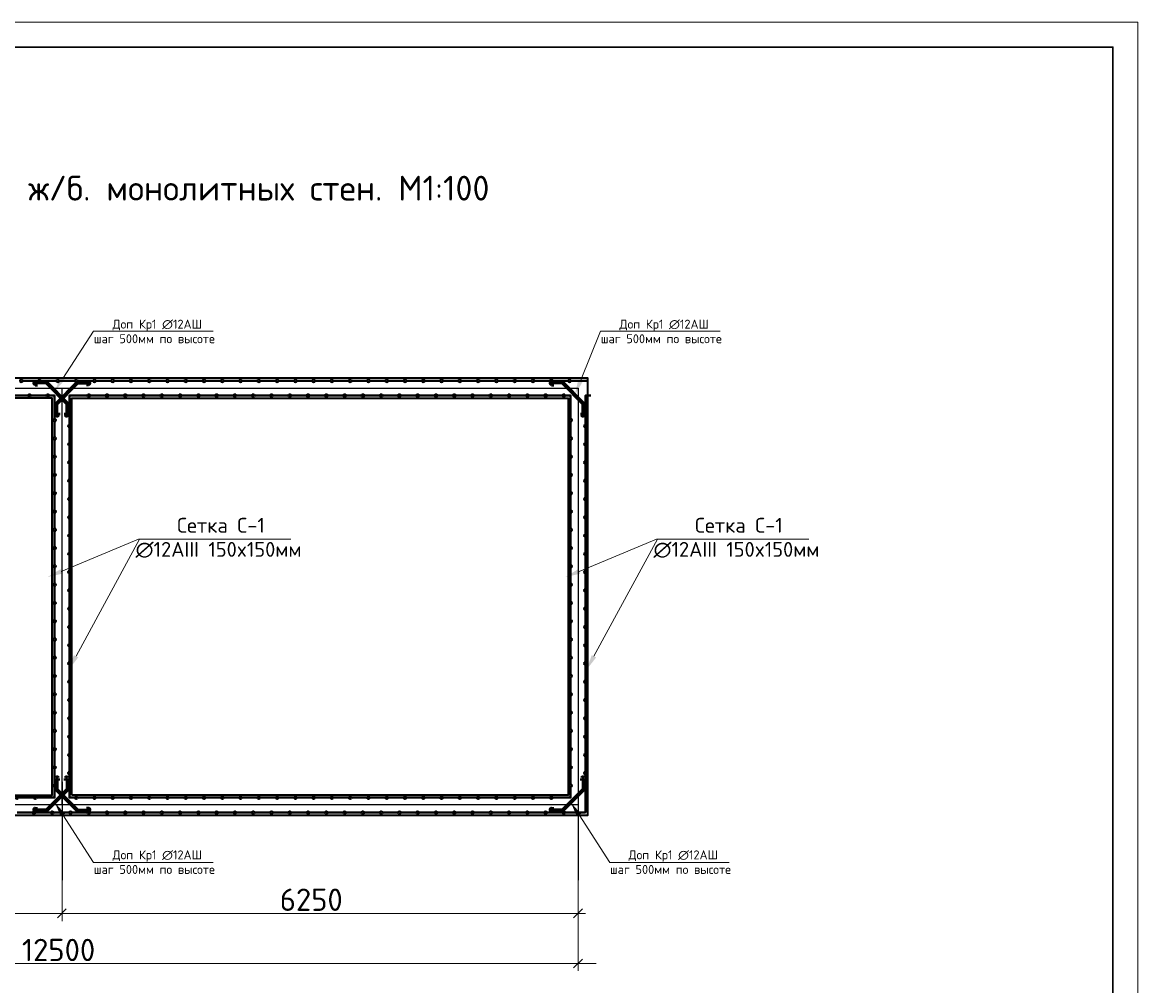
# Model space of a CAD drawing. Header units: millimetres. Extents: x -2765404 to 1548445, y -374876 to 1313256.
# Tile 17 of 77: x 35274 to 57755, y -268499 to -249087. Entities that reach past the tile are written whole.
import ezdxf

# ---------------------------------------------------------------- set-up
doc = ezdxf.new("R2010")
doc.units = ezdxf.units.MM
for name, color, linetype in [('PDF _PDF _0', 7, 'Continuous'), ('PDF _PDF _2D - Общий_Ном._пера__1_Ном._пера__1_Ном._пера__7_Ном._пера__1', 7, 'Continuous'), ('PDF _Текст', 7, 'Continuous'), ('PDF _ЭМ', 7, 'Continuous')]:
    doc.layers.add(name, color=color, linetype=linetype)
doc.styles.add('PDF ISOCPEUR', font='isocpeur.ttf')

msp = doc.modelspace()

# ---------------------------------------------------------------- linework, layer by layer
at = {"layer": 'PDF _PDF _0', "color": 1, "lineweight": 9}
for points in [[(36090, -256263), (36712, -255308)], [(46522, -256314), (46930, -255308)], [(36060, -260152), (37619, -259499)], [(36356, -261861), (37634, -259499)], [(46498, -260152), (48058, -259499)], [(46795, -261861), (48073, -259499)], [(36090, -265059), (36712, -266014)], [(46495, -265059), (47115, -266014)]]:
    msp.add_lwpolyline(points, dxfattribs=at)
at = {"layer": 'PDF _PDF _0', "color": 1, "lineweight": 18}
for points in [[(36712, -255308), (39122, -255308)], [(46930, -255308), (49339, -255308)], [(37619, -259499), (40688, -259499)], [(48058, -259499), (51127, -259499)], [(36712, -266014), (39122, -266014)], [(47115, -266014), (49522, -266014)]]:
    msp.add_lwpolyline(points, dxfattribs=at)
at = {"layer": 'PDF _PDF _0', "lineweight": 35}
for points in [[(25474, -256260), (25474, -265062), (46672, -265062), (46672, -256260)], [(25875, -256658), (25875, -264660), (35874, -264660), (35874, -256658)], [(36272, -264660), (36272, -256658), (46274, -256658), (46274, -264660)]]:
    msp.add_lwpolyline(points, close=True, dxfattribs=at)
at = {"layer": 'PDF _PDF _0', "color": 1, "lineweight": 25}
msp.add_lwpolyline([(46474, -256461), (46474, -264858), (25672, -264858), (25672, -256461)], close=True, dxfattribs=at)
at = {"layer": 'PDF _PDF _0', "color": 94, "lineweight": 40, "true_color": 0x009300}
for points in [[(35281, -256311), (35272, -256290), (35254, -256284), (35236, -256290), (35227, -256311), (35236, -256329), (35254, -256335), (35272, -256329), (35281, -256311), (35536, -256311), (35596, -256311)], [(35649, -256311), (35640, -256290), (35623, -256284), (35605, -256290), (35596, -256311), (35605, -256329), (35623, -256335), (35640, -256329), (35649, -256311), (35904, -256311), (35964, -256311)], [(36018, -256311), (36009, -256290), (35991, -256284), (35973, -256290), (35964, -256311), (35973, -256329), (35991, -256335), (36009, -256329), (36018, -256311), (36272, -256311), (36332, -256311)], [(36386, -256311), (36377, -256290), (36362, -256284), (36341, -256290), (36332, -256311), (36341, -256329), (36362, -256335), (36377, -256329), (36386, -256311), (36640, -256311), (36700, -256311)], [(36754, -256311), (36745, -256290), (36730, -256284), (36709, -256290), (36700, -256311), (36709, -256329), (36730, -256335), (36745, -256329), (36754, -256311), (37009, -256311), (37068, -256311)], [(37122, -256311), (37113, -256290), (37098, -256284), (37077, -256290), (37068, -256311), (37077, -256329), (37098, -256335), (37113, -256329), (37122, -256311), (37377, -256311), (37437, -256311)], [(37491, -256311), (37482, -256290), (37467, -256284), (37446, -256290), (37437, -256311), (37446, -256329), (37467, -256335), (37482, -256329), (37491, -256311), (37745, -256311), (37805, -256311)], [(37859, -256311), (37850, -256290), (37835, -256284), (37814, -256290), (37805, -256311), (37814, -256329), (37835, -256335), (37850, -256329), (37859, -256311), (38113, -256311), (38173, -256311)], [(38227, -256311), (38218, -256290), (38203, -256284), (38182, -256290), (38173, -256311), (38182, -256329), (38203, -256335), (38218, -256329), (38227, -256311), (38481, -256311), (38541, -256311)], [(38595, -256311), (38586, -256290), (38571, -256284), (38550, -256290), (38541, -256311), (38550, -256329), (38571, -256335), (38586, -256329), (38595, -256311), (38850, -256311), (38910, -256311)], [(38963, -256311), (38954, -256290), (38939, -256284), (38919, -256290), (38910, -256311), (38919, -256329), (38939, -256335), (38954, -256329), (38963, -256311), (39218, -256311), (39278, -256311)], [(39332, -256311), (39323, -256290), (39308, -256284), (39287, -256290), (39278, -256311), (39287, -256329), (39308, -256335), (39323, -256329), (39332, -256311), (39586, -256311), (39646, -256311)], [(39700, -256311), (39691, -256290), (39670, -256284), (39655, -256290), (39646, -256311), (39655, -256329), (39670, -256335), (39691, -256329), (39700, -256311), (39954, -256311), (40014, -256311)], [(40068, -256311), (40059, -256290), (40038, -256284), (40023, -256290), (40014, -256311), (40023, -256329), (40038, -256335), (40059, -256329), (40068, -256311), (40323, -256311), (40382, -256311)], [(40436, -256311), (40427, -256290), (40409, -256284), (40391, -256290), (40382, -256311), (40391, -256329), (40409, -256335), (40427, -256329), (40436, -256311), (40691, -256311), (40751, -256311)], [(40805, -256311), (40796, -256290), (40778, -256284), (40760, -256290), (40751, -256311), (40760, -256329), (40778, -256335), (40796, -256329), (40805, -256311), (41059, -256311), (41119, -256311)], [(41173, -256311), (41164, -256290), (41146, -256284), (41128, -256290), (41119, -256311), (41128, -256329), (41146, -256335), (41164, -256329), (41173, -256311), (41427, -256311), (41487, -256311)], [(41541, -256311), (41532, -256290), (41514, -256284), (41496, -256290), (41487, -256311), (41496, -256329), (41514, -256335), (41532, -256329), (41541, -256311), (41795, -256311), (41858, -256311)], [(41909, -256311), (41900, -256290), (41882, -256284), (41864, -256290), (41858, -256311), (41864, -256329), (41882, -256335), (41900, -256329), (41909, -256311), (42164, -256311), (42226, -256311)], [(42277, -256311), (42268, -256290), (42250, -256284), (42232, -256290), (42226, -256311), (42232, -256329), (42250, -256335), (42268, -256329), (42277, -256311), (42532, -256311), (42595, -256311)], [(42646, -256311), (42637, -256290), (42619, -256284), (42601, -256290), (42595, -256311), (42601, -256329), (42619, -256335), (42637, -256329), (42646, -256311), (42900, -256311), (42963, -256311)], [(43014, -256311), (43005, -256290), (42987, -256284), (42969, -256290), (42963, -256311), (42969, -256329), (42987, -256335), (43005, -256329), (43014, -256311), (43268, -256311), (43331, -256311)], [(43382, -256311), (43376, -256290), (43355, -256284), (43337, -256290), (43331, -256311), (43337, -256329), (43355, -256335), (43376, -256329), (43382, -256311), (43637, -256311), (43699, -256311)], [(43750, -256311), (43744, -256290), (43723, -256284), (43705, -256290), (43699, -256311), (43705, -256329), (43723, -256335), (43744, -256329), (43750, -256311), (44005, -256311), (44068, -256311)], [(44118, -256311), (44112, -256290), (44092, -256284), (44074, -256290), (44068, -256311), (44074, -256329), (44092, -256335), (44112, -256329), (44118, -256311), (44373, -256311), (44436, -256311)], [(44487, -256311), (44481, -256290), (44460, -256284), (44442, -256290), (44436, -256311), (44442, -256329), (44460, -256335), (44481, -256329), (44487, -256311), (44741, -256311), (44804, -256311)], [(44855, -256311), (44849, -256290), (44828, -256284), (44810, -256290), (44804, -256311), (44810, -256329), (44828, -256335), (44849, -256329), (44855, -256311), (45106, -256311), (45172, -256311)], [(45223, -256311), (45217, -256290), (45196, -256284), (45181, -256290), (45172, -256311), (45181, -256329), (45196, -256335), (45217, -256329), (45223, -256311), (45475, -256311), (45540, -256311)], [(45591, -256311), (45585, -256290), (45564, -256284), (45549, -256290), (45540, -256311), (45549, -256329), (45564, -256335), (45585, -256329), (45591, -256311), (45843, -256311), (45909, -256311)], [(45960, -256311), (45954, -256290), (45933, -256284), (45918, -256290), (45909, -256311), (45918, -256329), (45933, -256335), (45954, -256329), (45960, -256311), (46211, -256311), (46277, -256311)], [(46328, -256311), (46322, -256290), (46301, -256284), (46286, -256290), (46277, -256311), (46286, -256329), (46301, -256335), (46322, -256329), (46328, -256311), (46579, -256311), (46645, -256311)], [(35392, -256610), (35401, -256628), (35422, -256634), (35437, -256628), (35446, -256610), (35437, -256590), (35422, -256587), (35401, -256590), (35392, -256610), (35144, -256610), (35078, -256610)], [(35760, -256610), (35769, -256628), (35790, -256634), (35805, -256628), (35814, -256610), (35805, -256590), (35790, -256587), (35769, -256590), (35760, -256610), (35512, -256610), (35446, -256610)], [(35925, -257080), (35907, -257083), (35898, -257104), (35907, -257122), (35925, -257128), (35940, -257122), (35949, -257104), (35940, -257083), (35925, -257080), (35925, -256826), (35925, -256610), (35814, -256610)], [(36586, -256610), (36595, -256628), (36610, -256634), (36631, -256628), (36640, -256610), (36631, -256590), (36610, -256587), (36595, -256590), (36586, -256610), (36332, -256610), (36224, -256610), (36224, -256826)], [(36955, -256610), (36964, -256628), (36979, -256634), (37000, -256628), (37009, -256610), (37000, -256590), (36979, -256587), (36964, -256590), (36955, -256610), (36700, -256610), (36640, -256610)], [(37323, -256610), (37332, -256628), (37347, -256634), (37368, -256628), (37377, -256610), (37368, -256590), (37347, -256587), (37332, -256590), (37323, -256610), (37068, -256610), (37009, -256610)], [(37691, -256610), (37700, -256628), (37715, -256634), (37736, -256628), (37745, -256610), (37736, -256590), (37715, -256587), (37700, -256590), (37691, -256610), (37437, -256610), (37377, -256610)], [(38059, -256610), (38068, -256628), (38083, -256634), (38104, -256628), (38113, -256610), (38104, -256590), (38083, -256587), (38068, -256590), (38059, -256610), (37805, -256610), (37745, -256610)], [(38428, -256610), (38437, -256628), (38451, -256634), (38472, -256628), (38481, -256610), (38472, -256590), (38451, -256587), (38437, -256590), (38428, -256610), (38173, -256610), (38113, -256610)], [(38796, -256610), (38805, -256628), (38823, -256634), (38841, -256628), (38850, -256610), (38841, -256590), (38823, -256587), (38805, -256590), (38796, -256610), (38541, -256610), (38481, -256610)], [(39164, -256610), (39173, -256628), (39191, -256634), (39209, -256628), (39218, -256610), (39209, -256590), (39191, -256587), (39173, -256590), (39164, -256610), (38910, -256610), (38850, -256610)], [(39532, -256610), (39541, -256628), (39559, -256634), (39577, -256628), (39586, -256610), (39577, -256590), (39559, -256587), (39541, -256590), (39532, -256610), (39278, -256610), (39218, -256610)], [(39903, -256610), (39909, -256628), (39927, -256634), (39945, -256628), (39954, -256610), (39945, -256590), (39927, -256587), (39909, -256590), (39903, -256610), (39646, -256610), (39586, -256610)], [(40272, -256610), (40278, -256628), (40296, -256634), (40314, -256628), (40323, -256610), (40314, -256590), (40296, -256587), (40278, -256590), (40272, -256610), (40014, -256610), (39954, -256610)], [(40640, -256610), (40646, -256628), (40664, -256634), (40682, -256628), (40691, -256610), (40682, -256590), (40664, -256587), (40646, -256590), (40640, -256610), (40382, -256610), (40323, -256610)], [(41008, -256610), (41014, -256628), (41032, -256634), (41050, -256628), (41059, -256610), (41050, -256590), (41032, -256587), (41014, -256590), (41008, -256610), (40751, -256610), (40691, -256610)], [(41376, -256610), (41382, -256628), (41400, -256634), (41421, -256628), (41427, -256610), (41421, -256590), (41400, -256587), (41382, -256590), (41376, -256610), (41119, -256610), (41059, -256610)], [(41745, -256610), (41751, -256628), (41768, -256634), (41789, -256628), (41795, -256610), (41789, -256590), (41768, -256587), (41751, -256590), (41745, -256610), (41487, -256610), (41427, -256610)], [(42113, -256610), (42119, -256628), (42137, -256634), (42158, -256628), (42164, -256610), (42158, -256590), (42137, -256587), (42119, -256590), (42113, -256610), (41858, -256610), (41795, -256610)], [(42481, -256610), (42487, -256628), (42505, -256634), (42526, -256628), (42532, -256610), (42526, -256590), (42505, -256587), (42487, -256590), (42481, -256610), (42226, -256610), (42164, -256610)], [(42849, -256610), (42855, -256628), (42873, -256634), (42894, -256628), (42900, -256610), (42894, -256590), (42873, -256587), (42855, -256590), (42849, -256610), (42595, -256610), (42532, -256610)], [(43217, -256610), (43223, -256628), (43241, -256634), (43262, -256628), (43268, -256610), (43262, -256590), (43241, -256587), (43223, -256590), (43217, -256610), (42963, -256610), (42900, -256610)], [(43586, -256610), (43595, -256628), (43610, -256634), (43631, -256628), (43637, -256610), (43631, -256590), (43610, -256587), (43595, -256590), (43586, -256610), (43331, -256610), (43268, -256610)], [(43954, -256610), (43963, -256628), (43978, -256634), (43999, -256628), (44005, -256610), (43999, -256590), (43978, -256587), (43963, -256590), (43954, -256610), (43699, -256610), (43637, -256610)], [(44322, -256610), (44331, -256628), (44346, -256634), (44367, -256628), (44373, -256610), (44367, -256590), (44346, -256587), (44331, -256590), (44322, -256610), (44068, -256610), (44005, -256610)], [(44690, -256610), (44699, -256628), (44714, -256634), (44735, -256628), (44741, -256610), (44735, -256590), (44714, -256587), (44699, -256590), (44690, -256610), (44436, -256610), (44373, -256610)], [(45058, -256610), (45067, -256628), (45082, -256634), (45103, -256628), (45106, -256610), (45103, -256590), (45082, -256587), (45067, -256590), (45058, -256610), (44804, -256610), (44741, -256610)], [(45427, -256610), (45436, -256628), (45451, -256634), (45472, -256628), (45475, -256610), (45472, -256590), (45451, -256587), (45436, -256590), (45427, -256610), (45172, -256610), (45106, -256610)], [(45795, -256610), (45804, -256628), (45819, -256634), (45840, -256628), (45843, -256610), (45840, -256590), (45819, -256587), (45804, -256590), (45795, -256610), (45540, -256610), (45475, -256610)], [(46163, -256610), (46172, -256628), (46187, -256634), (46208, -256628), (46211, -256610), (46208, -256590), (46187, -256587), (46172, -256590), (46163, -256610), (45909, -256610), (45843, -256610)], [(46325, -257080), (46304, -257083), (46298, -257104), (46304, -257122), (46325, -257128), (46343, -257122), (46349, -257104), (46343, -257083), (46325, -257080), (46325, -256826), (46325, -256610), (46211, -256610)], [(46735, -256610), (46624, -256610), (46624, -256826)], [(36224, -256874), (36242, -256871), (36248, -256850), (36242, -256835), (36224, -256826), (36206, -256835), (36197, -256850), (36206, -256871), (36224, -256874), (36224, -257128), (36224, -257194)], [(46624, -256874), (46642, -256871), (46648, -256850), (46642, -256835), (46624, -256826), (46603, -256835), (46597, -256850), (46603, -256871), (46624, -256874), (46624, -257128), (46624, -257194)], [(35925, -257449), (35907, -257452), (35898, -257473), (35907, -257491), (35925, -257497), (35940, -257491), (35949, -257473), (35940, -257452), (35925, -257449), (35925, -257194), (35925, -257128)], [(46325, -257449), (46304, -257452), (46298, -257473), (46304, -257491), (46325, -257497), (46343, -257491), (46349, -257473), (46343, -257452), (46325, -257449), (46325, -257194), (46325, -257128)], [(36224, -257242), (36242, -257239), (36248, -257218), (36242, -257203), (36224, -257194), (36206, -257203), (36197, -257218), (36206, -257239), (36224, -257242), (36224, -257497), (36224, -257562)], [(46624, -257242), (46642, -257239), (46648, -257218), (46642, -257203), (46624, -257194), (46603, -257203), (46597, -257218), (46603, -257239), (46624, -257242), (46624, -257497), (46624, -257562)], [(35925, -257817), (35907, -257820), (35898, -257841), (35907, -257859), (35925, -257865), (35940, -257859), (35949, -257841), (35940, -257820), (35925, -257817), (35925, -257562), (35925, -257497)], [(36224, -257610), (36242, -257607), (36248, -257586), (36242, -257571), (36224, -257562), (36206, -257571), (36197, -257586), (36206, -257607), (36224, -257610), (36224, -257865), (36224, -257931)], [(46325, -257817), (46304, -257820), (46298, -257841), (46304, -257859), (46325, -257865), (46343, -257859), (46349, -257841), (46343, -257820), (46325, -257817), (46325, -257562), (46325, -257497)], [(46624, -257610), (46642, -257607), (46648, -257586), (46642, -257571), (46624, -257562), (46603, -257571), (46597, -257586), (46603, -257607), (46624, -257610), (46624, -257865), (46624, -257931)], [(35925, -258185), (35907, -258188), (35898, -258209), (35907, -258227), (35925, -258233), (35940, -258227), (35949, -258209), (35940, -258188), (35925, -258185), (35925, -257931), (35925, -257865)], [(36224, -257979), (36242, -257976), (36248, -257955), (36242, -257940), (36224, -257931), (36206, -257940), (36197, -257955), (36206, -257976), (36224, -257979), (36224, -258233), (36224, -258299)], [(46325, -258185), (46304, -258188), (46298, -258209), (46304, -258227), (46325, -258233), (46343, -258227), (46349, -258209), (46343, -258188), (46325, -258185), (46325, -257931), (46325, -257865)], [(46624, -257979), (46642, -257976), (46648, -257955), (46642, -257940), (46624, -257931), (46603, -257940), (46597, -257955), (46603, -257976), (46624, -257979), (46624, -258233), (46624, -258299)], [(35925, -258553), (35907, -258556), (35898, -258577), (35907, -258595), (35925, -258601), (35940, -258595), (35949, -258577), (35940, -258556), (35925, -258553), (35925, -258299), (35925, -258233)], [(36224, -258347), (36242, -258344), (36248, -258323), (36242, -258308), (36224, -258299), (36206, -258308), (36197, -258323), (36206, -258344), (36224, -258347), (36224, -258601), (36224, -258667)], [(46325, -258553), (46304, -258556), (46298, -258577), (46304, -258595), (46325, -258601), (46343, -258595), (46349, -258577), (46343, -258556), (46325, -258553), (46325, -258299), (46325, -258233)], [(46624, -258347), (46642, -258344), (46648, -258323), (46642, -258308), (46624, -258299), (46603, -258308), (46597, -258323), (46603, -258344), (46624, -258347), (46624, -258601), (46624, -258667)], [(35925, -258922), (35907, -258925), (35898, -258946), (35907, -258963), (35925, -258969), (35940, -258963), (35949, -258946), (35940, -258925), (35925, -258922), (35925, -258667), (35925, -258601)], [(36224, -258715), (36242, -258712), (36248, -258691), (36242, -258676), (36224, -258667), (36206, -258676), (36197, -258691), (36206, -258712), (36224, -258715), (36224, -258969), (36224, -259035)], [(46325, -258922), (46304, -258925), (46298, -258946), (46304, -258963), (46325, -258969), (46343, -258963), (46349, -258946), (46343, -258925), (46325, -258922), (46325, -258667), (46325, -258601)], [(46624, -258715), (46642, -258712), (46648, -258691), (46642, -258676), (46624, -258667), (46603, -258676), (46597, -258691), (46603, -258712), (46624, -258715), (46624, -258969), (46624, -259035)], [(35925, -259290), (35907, -259296), (35898, -259314), (35907, -259332), (35925, -259338), (35940, -259332), (35949, -259314), (35940, -259296), (35925, -259290), (35925, -259035), (35925, -258969)], [(46325, -259290), (46304, -259296), (46298, -259314), (46304, -259332), (46325, -259338), (46343, -259332), (46349, -259314), (46343, -259296), (46325, -259290), (46325, -259035), (46325, -258969)], [(36224, -259083), (36242, -259080), (36248, -259059), (36242, -259044), (36224, -259035), (36206, -259044), (36197, -259059), (36206, -259080), (36224, -259083), (36224, -259338), (36224, -259404)], [(46624, -259083), (46642, -259080), (46648, -259059), (46642, -259044), (46624, -259035), (46603, -259044), (46597, -259059), (46603, -259080), (46624, -259083), (46624, -259338), (46624, -259404)], [(35925, -259658), (35907, -259664), (35898, -259682), (35907, -259700), (35925, -259706), (35940, -259700), (35949, -259682), (35940, -259664), (35925, -259658), (35925, -259404), (35925, -259338)], [(36224, -259451), (36242, -259448), (36248, -259428), (36242, -259413), (36224, -259404), (36206, -259413), (36197, -259428), (36206, -259448), (36224, -259451), (36224, -259706), (36224, -259772)], [(46325, -259658), (46304, -259664), (46298, -259682), (46304, -259700), (46325, -259706), (46343, -259700), (46349, -259682), (46343, -259664), (46325, -259658), (46325, -259404), (46325, -259338)], [(46624, -259451), (46642, -259448), (46648, -259428), (46642, -259413), (46624, -259404), (46603, -259413), (46597, -259428), (46603, -259448), (46624, -259451), (46624, -259706), (46624, -259772)], [(35925, -260026), (35907, -260032), (35898, -260050), (35907, -260068), (35925, -260074), (35940, -260068), (35949, -260050), (35940, -260032), (35925, -260026), (35925, -259772), (35925, -259706)], [(36224, -259820), (36242, -259817), (36248, -259796), (36242, -259781), (36224, -259772), (36206, -259781), (36197, -259796), (36206, -259817), (36224, -259820), (36224, -260074), (36224, -260140)], [(46325, -260026), (46304, -260032), (46298, -260050), (46304, -260068), (46325, -260074), (46343, -260068), (46349, -260050), (46343, -260032), (46325, -260026), (46325, -259772), (46325, -259706)], [(46624, -259820), (46642, -259817), (46648, -259796), (46642, -259781), (46624, -259772), (46603, -259781), (46597, -259796), (46603, -259817), (46624, -259820), (46624, -260074), (46624, -260140)], [(35925, -260394), (35907, -260400), (35898, -260418), (35907, -260436), (35925, -260442), (35940, -260436), (35949, -260418), (35940, -260400), (35925, -260394), (35925, -260140), (35925, -260074)], [(46325, -260394), (46304, -260400), (46298, -260418), (46304, -260436), (46325, -260442), (46343, -260436), (46349, -260418), (46343, -260400), (46325, -260394), (46325, -260140), (46325, -260074)], [(36224, -260188), (36242, -260185), (36248, -260164), (36242, -260149), (36224, -260140), (36206, -260149), (36197, -260164), (36206, -260185), (36224, -260188), (36224, -260442), (36224, -260508)], [(46624, -260188), (46642, -260185), (46648, -260164), (46642, -260149), (46624, -260140), (46603, -260149), (46597, -260164), (46603, -260185), (46624, -260188), (46624, -260442), (46624, -260508)], [(35925, -260763), (35907, -260769), (35898, -260787), (35907, -260805), (35925, -260814), (35940, -260805), (35949, -260787), (35940, -260769), (35925, -260763), (35925, -260508), (35925, -260442)], [(36224, -260556), (36242, -260553), (36248, -260532), (36242, -260517), (36224, -260508), (36206, -260517), (36197, -260532), (36206, -260553), (36224, -260556), (36224, -260814), (36224, -260876)], [(46325, -260763), (46304, -260769), (46298, -260787), (46304, -260805), (46325, -260814), (46343, -260805), (46349, -260787), (46343, -260769), (46325, -260763), (46325, -260508), (46325, -260442)], [(46624, -260556), (46642, -260553), (46648, -260532), (46642, -260517), (46624, -260508), (46603, -260517), (46597, -260532), (46603, -260553), (46624, -260556), (46624, -260814), (46624, -260876)], [(35925, -261131), (35907, -261137), (35898, -261155), (35907, -261173), (35925, -261182), (35940, -261173), (35949, -261155), (35940, -261137), (35925, -261131), (35925, -260876), (35925, -260814)], [(36224, -260924), (36242, -260921), (36248, -260900), (36242, -260885), (36224, -260876), (36206, -260885), (36197, -260900), (36206, -260921), (36224, -260924), (36224, -261182), (36224, -261245)], [(46325, -261131), (46304, -261137), (46298, -261155), (46304, -261173), (46325, -261182), (46343, -261173), (46349, -261155), (46343, -261137), (46325, -261131), (46325, -260876), (46325, -260814)], [(46624, -260924), (46642, -260921), (46648, -260900), (46642, -260885), (46624, -260876), (46603, -260885), (46597, -260900), (46603, -260921), (46624, -260924), (46624, -261182), (46624, -261245)], [(35925, -261499), (35907, -261505), (35898, -261523), (35907, -261541), (35925, -261550), (35940, -261541), (35949, -261523), (35940, -261505), (35925, -261499), (35925, -261245), (35925, -261182)], [(46325, -261499), (46304, -261505), (46298, -261523), (46304, -261541), (46325, -261550), (46343, -261541), (46349, -261523), (46343, -261505), (46325, -261499), (46325, -261245), (46325, -261182)], [(36224, -261293), (36242, -261290), (36248, -261269), (36242, -261254), (36224, -261245), (36206, -261254), (36197, -261269), (36206, -261290), (36224, -261293), (36224, -261550), (36224, -261613)], [(46624, -261293), (46642, -261290), (46648, -261269), (46642, -261254), (46624, -261245), (46603, -261254), (46597, -261269), (46603, -261290), (46624, -261293), (46624, -261550), (46624, -261613)], [(35925, -261867), (35907, -261873), (35898, -261891), (35907, -261909), (35925, -261918), (35940, -261909), (35949, -261891), (35940, -261873), (35925, -261867), (35925, -261613), (35925, -261550)], [(36224, -261661), (36242, -261658), (36248, -261637), (36242, -261622), (36224, -261613), (36206, -261622), (36197, -261637), (36206, -261658), (36224, -261661), (36224, -261918), (36224, -261981)], [(46325, -261867), (46304, -261873), (46298, -261891), (46304, -261909), (46325, -261918), (46343, -261909), (46349, -261891), (46343, -261873), (46325, -261867), (46325, -261613), (46325, -261550)], [(46624, -261661), (46642, -261658), (46648, -261637), (46642, -261622), (46624, -261613), (46603, -261622), (46597, -261637), (46603, -261658), (46624, -261661), (46624, -261918), (46624, -261981)], [(35925, -262236), (35907, -262242), (35898, -262262), (35907, -262277), (35925, -262286), (35940, -262277), (35949, -262262), (35940, -262242), (35925, -262236), (35925, -261981), (35925, -261918)], [(36224, -262029), (36242, -262026), (36248, -262005), (36242, -261990), (36224, -261981), (36206, -261990), (36197, -262005), (36206, -262026), (36224, -262029), (36224, -262286), (36224, -262349)], [(46325, -262236), (46304, -262242), (46298, -262262), (46304, -262277), (46325, -262286), (46343, -262277), (46349, -262262), (46343, -262242), (46325, -262236), (46325, -261981), (46325, -261918)], [(46624, -262029), (46642, -262026), (46648, -262005), (46642, -261990), (46624, -261981), (46603, -261990), (46597, -262005), (46603, -262026), (46624, -262029), (46624, -262286), (46624, -262349)], [(35925, -262604), (35907, -262610), (35898, -262631), (35907, -262646), (35925, -262655), (35940, -262646), (35949, -262631), (35940, -262610), (35925, -262604), (35925, -262349), (35925, -262286)], [(36224, -262397), (36242, -262394), (36248, -262373), (36242, -262358), (36224, -262349), (36206, -262358), (36197, -262373), (36206, -262394), (36224, -262397), (36224, -262655), (36224, -262718)], [(46325, -262604), (46304, -262610), (46298, -262631), (46304, -262646), (46325, -262655), (46343, -262646), (46349, -262631), (46343, -262610), (46325, -262604), (46325, -262349), (46325, -262286)], [(46624, -262397), (46642, -262394), (46648, -262373), (46642, -262358), (46624, -262349), (46603, -262358), (46597, -262373), (46603, -262394), (46624, -262397), (46624, -262655), (46624, -262718)], [(35925, -262972), (35907, -262978), (35898, -262999), (35907, -263014), (35925, -263023), (35940, -263014), (35949, -262999), (35940, -262978), (35925, -262972), (35925, -262718), (35925, -262655)], [(36224, -262768), (36242, -262762), (36248, -262741), (36242, -262727), (36224, -262718), (36206, -262727), (36197, -262741), (36206, -262762), (36224, -262768), (36224, -263023), (36224, -263086)], [(46325, -262972), (46304, -262978), (46298, -262999), (46304, -263014), (46325, -263023), (46343, -263014), (46349, -262999), (46343, -262978), (46325, -262972), (46325, -262718), (46325, -262655)], [(46624, -262768), (46642, -262762), (46648, -262741), (46642, -262727), (46624, -262718), (46603, -262727), (46597, -262741), (46603, -262762), (46624, -262768), (46624, -263023), (46624, -263086)], [(35925, -263340), (35907, -263346), (35898, -263367), (35907, -263382), (35925, -263391), (35940, -263382), (35949, -263367), (35940, -263346), (35925, -263340), (35925, -263086), (35925, -263023)], [(46325, -263340), (46304, -263346), (46298, -263367), (46304, -263382), (46325, -263391), (46343, -263382), (46349, -263367), (46343, -263346), (46325, -263340), (46325, -263086), (46325, -263023)], [(36224, -263137), (36242, -263131), (36248, -263110), (36242, -263095), (36224, -263086), (36206, -263095), (36197, -263110), (36206, -263131), (36224, -263137), (36224, -263391), (36224, -263454)], [(46624, -263137), (46642, -263131), (46648, -263110), (46642, -263095), (46624, -263086), (46603, -263095), (46597, -263110), (46603, -263131), (46624, -263137), (46624, -263391), (46624, -263454)], [(35925, -263711), (35907, -263714), (35898, -263735), (35907, -263750), (35925, -263759), (35940, -263750), (35949, -263735), (35940, -263714), (35925, -263711), (35925, -263454), (35925, -263391)], [(36224, -263505), (36242, -263499), (36248, -263478), (36242, -263463), (36224, -263454), (36206, -263463), (36197, -263478), (36206, -263499), (36224, -263505), (36224, -263759), (36224, -263822)], [(46325, -263711), (46304, -263714), (46298, -263735), (46304, -263750), (46325, -263759), (46343, -263750), (46349, -263735), (46343, -263714), (46325, -263711), (46325, -263454), (46325, -263391)], [(46624, -263505), (46642, -263499), (46648, -263478), (46642, -263463), (46624, -263454), (46603, -263463), (46597, -263478), (46603, -263499), (46624, -263505), (46624, -263759), (46624, -263822)], [(35925, -264080), (35907, -264083), (35898, -264104), (35907, -264119), (35925, -264128), (35940, -264119), (35949, -264104), (35940, -264083), (35925, -264080), (35925, -263822), (35925, -263759)], [(36224, -263873), (36242, -263867), (36248, -263846), (36242, -263831), (36224, -263822), (36206, -263831), (36197, -263846), (36206, -263867), (36224, -263873), (36224, -264128), (36224, -264190)], [(46325, -264080), (46304, -264083), (46298, -264104), (46304, -264119), (46325, -264128), (46343, -264119), (46349, -264104), (46343, -264083), (46325, -264080), (46325, -263822), (46325, -263759)], [(46624, -263873), (46642, -263867), (46648, -263846), (46642, -263831), (46624, -263822), (46603, -263831), (46597, -263846), (46603, -263867), (46624, -263873), (46624, -264128), (46624, -264190)], [(35925, -264448), (35907, -264451), (35898, -264472), (35907, -264487), (35925, -264496), (35940, -264487), (35949, -264472), (35940, -264451), (35925, -264448), (35925, -264190), (35925, -264128)], [(46325, -264448), (46304, -264451), (46298, -264472), (46304, -264487), (46325, -264496), (46343, -264487), (46349, -264472), (46343, -264451), (46325, -264448), (46325, -264190), (46325, -264128)], [(36224, -264241), (36242, -264235), (36248, -264217), (36242, -264199), (36224, -264190), (36206, -264199), (36197, -264217), (36206, -264235), (36224, -264241), (36224, -264496), (36224, -264708), (36332, -264708)], [(46624, -264241), (46642, -264235), (46648, -264217), (46642, -264199), (46624, -264190), (46603, -264199), (46597, -264217), (46603, -264235), (46624, -264241), (46624, -264496), (46624, -265008), (46277, -265008), (46211, -265008)], [(35560, -264708), (35551, -264693), (35536, -264684), (35515, -264693), (35512, -264708), (35515, -264729), (35536, -264735), (35551, -264729), (35560, -264708), (35814, -264708), (35925, -264708), (35925, -264496)], [(45960, -264708), (45954, -264693), (45933, -264684), (45918, -264693), (45909, -264708), (45918, -264729), (45933, -264735), (45954, -264729), (45960, -264708), (46211, -264708), (46325, -264708), (46325, -264496)], [(35191, -264708), (35182, -264693), (35167, -264684), (35147, -264693), (35144, -264708), (35147, -264729), (35167, -264735), (35182, -264729), (35191, -264708), (35446, -264708), (35512, -264708)], [(36386, -264708), (36377, -264693), (36362, -264684), (36341, -264693), (36332, -264708), (36341, -264729), (36362, -264735), (36377, -264729), (36386, -264708), (36640, -264708), (36700, -264708)], [(36754, -264708), (36745, -264693), (36730, -264684), (36709, -264693), (36700, -264708), (36709, -264729), (36730, -264735), (36745, -264729), (36754, -264708), (37009, -264708), (37068, -264708)], [(37122, -264708), (37113, -264693), (37098, -264684), (37077, -264693), (37068, -264708), (37077, -264729), (37098, -264735), (37113, -264729), (37122, -264708), (37377, -264708), (37437, -264708)], [(37491, -264708), (37482, -264693), (37467, -264684), (37446, -264693), (37437, -264708), (37446, -264729), (37467, -264735), (37482, -264729), (37491, -264708), (37745, -264708), (37805, -264708)], [(37859, -264708), (37850, -264693), (37835, -264684), (37814, -264693), (37805, -264708), (37814, -264729), (37835, -264735), (37850, -264729), (37859, -264708), (38113, -264708), (38173, -264708)], [(38227, -264708), (38218, -264693), (38203, -264684), (38182, -264693), (38173, -264708), (38182, -264729), (38203, -264735), (38218, -264729), (38227, -264708), (38481, -264708), (38541, -264708)], [(38595, -264708), (38586, -264693), (38571, -264684), (38550, -264693), (38541, -264708), (38550, -264729), (38571, -264735), (38586, -264729), (38595, -264708), (38850, -264708), (38910, -264708)], [(38963, -264708), (38954, -264693), (38939, -264684), (38919, -264693), (38910, -264708), (38919, -264729), (38939, -264735), (38954, -264729), (38963, -264708), (39218, -264708), (39278, -264708)], [(39332, -264708), (39323, -264693), (39308, -264684), (39287, -264693), (39278, -264708), (39287, -264729), (39308, -264735), (39323, -264729), (39332, -264708), (39586, -264708), (39646, -264708)], [(39700, -264708), (39691, -264693), (39670, -264684), (39655, -264693), (39646, -264708), (39655, -264729), (39670, -264735), (39691, -264729), (39700, -264708), (39954, -264708), (40014, -264708)], [(40068, -264708), (40059, -264693), (40038, -264684), (40023, -264693), (40014, -264708), (40023, -264729), (40038, -264735), (40059, -264729), (40068, -264708), (40323, -264708), (40382, -264708)], [(40436, -264708), (40427, -264693), (40409, -264684), (40391, -264693), (40382, -264708), (40391, -264729), (40409, -264735), (40427, -264729), (40436, -264708), (40691, -264708), (40751, -264708)], [(40805, -264708), (40796, -264693), (40778, -264684), (40760, -264693), (40751, -264708), (40760, -264729), (40778, -264735), (40796, -264729), (40805, -264708), (41059, -264708), (41119, -264708)], [(41173, -264708), (41164, -264693), (41146, -264684), (41128, -264693), (41119, -264708), (41128, -264729), (41146, -264735), (41164, -264729), (41173, -264708), (41427, -264708), (41487, -264708)], [(41541, -264708), (41532, -264693), (41514, -264684), (41496, -264693), (41487, -264708), (41496, -264729), (41514, -264735), (41532, -264729), (41541, -264708), (41795, -264708), (41858, -264708)], [(41909, -264708), (41900, -264693), (41882, -264684), (41864, -264693), (41858, -264708), (41864, -264729), (41882, -264735), (41900, -264729), (41909, -264708), (42164, -264708), (42226, -264708)], [(42277, -264708), (42268, -264693), (42250, -264684), (42232, -264693), (42226, -264708), (42232, -264729), (42250, -264735), (42268, -264729), (42277, -264708), (42532, -264708), (42595, -264708)], [(42646, -264708), (42637, -264693), (42619, -264684), (42601, -264693), (42595, -264708), (42601, -264729), (42619, -264735), (42637, -264729), (42646, -264708), (42900, -264708), (42963, -264708)], [(43014, -264708), (43005, -264693), (42987, -264684), (42969, -264693), (42963, -264708), (42969, -264729), (42987, -264735), (43005, -264729), (43014, -264708), (43268, -264708), (43331, -264708)], [(43382, -264708), (43376, -264693), (43355, -264684), (43337, -264693), (43331, -264708), (43337, -264729), (43355, -264735), (43376, -264729), (43382, -264708), (43637, -264708), (43699, -264708)], [(43750, -264708), (43744, -264693), (43723, -264684), (43705, -264693), (43699, -264708), (43705, -264729), (43723, -264735), (43744, -264729), (43750, -264708), (44005, -264708), (44068, -264708)], [(44118, -264708), (44112, -264693), (44092, -264684), (44074, -264693), (44068, -264708), (44074, -264729), (44092, -264735), (44112, -264729), (44118, -264708), (44373, -264708), (44436, -264708)], [(44487, -264708), (44481, -264693), (44460, -264684), (44442, -264693), (44436, -264708), (44442, -264729), (44460, -264735), (44481, -264729), (44487, -264708), (44741, -264708), (44804, -264708)], [(44855, -264708), (44849, -264693), (44828, -264684), (44810, -264693), (44804, -264708), (44810, -264729), (44828, -264735), (44849, -264729), (44855, -264708), (45106, -264708), (45172, -264708)], [(45223, -264708), (45217, -264693), (45196, -264684), (45181, -264693), (45172, -264708), (45181, -264729), (45196, -264735), (45217, -264729), (45223, -264708), (45475, -264708), (45540, -264708)], [(45591, -264708), (45585, -264693), (45564, -264684), (45549, -264693), (45540, -264708), (45549, -264729), (45564, -264735), (45585, -264729), (45591, -264708), (45843, -264708), (45909, -264708)], [(35482, -265008), (35491, -265029), (35506, -265038), (35527, -265029), (35536, -265008), (35527, -264993), (35506, -264984), (35491, -264993), (35482, -265008), (35227, -265008), (35167, -265008)], [(35850, -265008), (35859, -265029), (35874, -265038), (35895, -265029), (35904, -265008), (35895, -264993), (35874, -264984), (35859, -264993), (35850, -265008), (35596, -265008), (35536, -265008)], [(36218, -265008), (36227, -265029), (36242, -265038), (36263, -265029), (36272, -265008), (36263, -264993), (36242, -264984), (36227, -264993), (36218, -265008), (35964, -265008), (35904, -265008)], [(36586, -265008), (36595, -265029), (36610, -265038), (36631, -265029), (36640, -265008), (36631, -264993), (36610, -264984), (36595, -264993), (36586, -265008), (36332, -265008), (36272, -265008)], [(36955, -265008), (36964, -265029), (36979, -265038), (37000, -265029), (37009, -265008), (37000, -264993), (36979, -264984), (36964, -264993), (36955, -265008), (36700, -265008), (36640, -265008)], [(37323, -265008), (37332, -265029), (37347, -265038), (37368, -265029), (37377, -265008), (37368, -264993), (37347, -264984), (37332, -264993), (37323, -265008), (37068, -265008), (37009, -265008)], [(37691, -265008), (37700, -265029), (37715, -265038), (37736, -265029), (37745, -265008), (37736, -264993), (37715, -264984), (37700, -264993), (37691, -265008), (37437, -265008), (37377, -265008)], [(38059, -265008), (38068, -265029), (38083, -265038), (38104, -265029), (38113, -265008), (38104, -264993), (38083, -264984), (38068, -264993), (38059, -265008), (37805, -265008), (37745, -265008)], [(38428, -265008), (38437, -265029), (38451, -265038), (38472, -265029), (38481, -265008), (38472, -264993), (38451, -264984), (38437, -264993), (38428, -265008), (38173, -265008), (38113, -265008)], [(38796, -265008), (38805, -265029), (38823, -265038), (38841, -265029), (38850, -265008), (38841, -264993), (38823, -264984), (38805, -264993), (38796, -265008), (38541, -265008), (38481, -265008)], [(39164, -265008), (39173, -265029), (39191, -265038), (39209, -265029), (39218, -265008), (39209, -264993), (39191, -264984), (39173, -264993), (39164, -265008), (38910, -265008), (38850, -265008)], [(39532, -265008), (39541, -265029), (39559, -265038), (39577, -265029), (39586, -265008), (39577, -264993), (39559, -264984), (39541, -264993), (39532, -265008), (39278, -265008), (39218, -265008)], [(39903, -265008), (39909, -265029), (39927, -265038), (39945, -265029), (39954, -265008), (39945, -264993), (39927, -264984), (39909, -264993), (39903, -265008), (39646, -265008), (39586, -265008)], [(40272, -265008), (40278, -265029), (40296, -265038), (40314, -265029), (40323, -265008), (40314, -264993), (40296, -264984), (40278, -264993), (40272, -265008), (40014, -265008), (39954, -265008)], [(40640, -265008), (40646, -265029), (40664, -265038), (40682, -265029), (40691, -265008), (40682, -264993), (40664, -264984), (40646, -264993), (40640, -265008), (40382, -265008), (40323, -265008)], [(41008, -265008), (41014, -265029), (41032, -265038), (41050, -265029), (41059, -265008), (41050, -264993), (41032, -264984), (41014, -264993), (41008, -265008), (40751, -265008), (40691, -265008)], [(41376, -265008), (41382, -265029), (41400, -265038), (41421, -265029), (41427, -265008), (41421, -264993), (41400, -264984), (41382, -264993), (41376, -265008), (41119, -265008), (41059, -265008)], [(41745, -265008), (41751, -265029), (41768, -265038), (41789, -265029), (41795, -265008), (41789, -264993), (41768, -264984), (41751, -264993), (41745, -265008), (41487, -265008), (41427, -265008)], [(42113, -265008), (42119, -265029), (42137, -265038), (42158, -265029), (42164, -265008), (42158, -264993), (42137, -264984), (42119, -264993), (42113, -265008), (41858, -265008), (41795, -265008)], [(42481, -265008), (42487, -265029), (42505, -265038), (42526, -265029), (42532, -265008), (42526, -264993), (42505, -264984), (42487, -264993), (42481, -265008), (42226, -265008), (42164, -265008)], [(42849, -265008), (42855, -265029), (42873, -265038), (42894, -265029), (42900, -265008), (42894, -264993), (42873, -264984), (42855, -264993), (42849, -265008), (42595, -265008), (42532, -265008)], [(43217, -265008), (43223, -265029), (43241, -265038), (43262, -265029), (43268, -265008), (43262, -264993), (43241, -264984), (43223, -264993), (43217, -265008), (42963, -265008), (42900, -265008)], [(43586, -265008), (43595, -265029), (43610, -265038), (43631, -265029), (43637, -265008), (43631, -264993), (43610, -264984), (43595, -264993), (43586, -265008), (43331, -265008), (43268, -265008)], [(43954, -265008), (43963, -265029), (43978, -265038), (43999, -265029), (44005, -265008), (43999, -264993), (43978, -264984), (43963, -264993), (43954, -265008), (43699, -265008), (43637, -265008)], [(44322, -265008), (44331, -265029), (44346, -265038), (44367, -265029), (44373, -265008), (44367, -264993), (44346, -264984), (44331, -264993), (44322, -265008), (44068, -265008), (44005, -265008)], [(44690, -265008), (44699, -265029), (44714, -265038), (44735, -265029), (44741, -265008), (44735, -264993), (44714, -264984), (44699, -264993), (44690, -265008), (44436, -265008), (44373, -265008)], [(45058, -265008), (45067, -265029), (45082, -265038), (45103, -265029), (45106, -265008), (45103, -264993), (45082, -264984), (45067, -264993), (45058, -265008), (44804, -265008), (44741, -265008)], [(45427, -265008), (45436, -265029), (45451, -265038), (45472, -265029), (45475, -265008), (45472, -264993), (45451, -264984), (45436, -264993), (45427, -265008), (45172, -265008), (45106, -265008)], [(45795, -265008), (45804, -265029), (45819, -265038), (45840, -265029), (45843, -265008), (45840, -264993), (45819, -264984), (45804, -264993), (45795, -265008), (45540, -265008), (45475, -265008)], [(46163, -265008), (46172, -265029), (46187, -265038), (46208, -265029), (46211, -265008), (46208, -264993), (46187, -264984), (46172, -264993), (46163, -265008), (45909, -265008), (45843, -265008)]]:
    msp.add_lwpolyline(points, dxfattribs=at)
at = {"layer": 'PDF _PDF _0', "color": 5, "lineweight": 70}
for points in [[(36185, -257000), (36185, -256772), (35760, -256347), (35536, -256347)], [(35536, -256383), (35581, -256383)], [(35961, -257000), (35961, -256772), (36386, -256347), (36610, -256347)], [(36610, -256383), (36566, -256383)], [(46588, -257000), (46588, -256772), (46163, -256347), (45942, -256347)], [(45942, -256383), (45987, -256383)], [(35997, -256955), (35997, -257000)], [(36149, -256955), (36149, -257000)], [(46555, -256955), (46555, -257000)], [(36185, -264322), (36185, -264547), (35760, -264972), (35536, -264972)], [(35961, -264322), (35961, -264547), (36386, -264972), (36610, -264972)], [(35997, -264367), (35997, -264322)], [(36149, -264367), (36149, -264322)], [(46588, -264322), (46588, -264547), (46163, -264972), (45942, -264972)], [(46555, -264367), (46555, -264322)], [(35536, -264936), (35581, -264936)], [(36610, -264936), (36566, -264936)], [(45942, -264936), (45987, -264936)]]:
    msp.add_lwpolyline(points, dxfattribs=at)
at = {"layer": 'PDF _PDF _0', "color": 1, "lineweight": 25}
msp.add_lwpolyline([(36075, -264858), (36075, -256461)], dxfattribs=at)
at = {"layer": 'PDF _PDF _0', "lineweight": 25}
for points in [[(36075, -264391), (36075, -266373)], [(46474, -264391), (46474, -266373)]]:
    msp.add_lwpolyline(points, dxfattribs=at)
at = {"layer": 'PDF _PDF _0', "lineweight": 18}
for points in [[(35985, -267133), (36161, -266951), (35985, -267133)], [(46382, -267133), (46564, -266951), (46382, -267133)], [(46385, -268142), (46564, -267962)]]:
    msp.add_lwpolyline(points, dxfattribs=at)
at = {"layer": 'PDF _PDF _0', "color": 5, "lineweight": 70}
for centre, start, end in [((35531, -256361), 90.0054, 269.9946), ((36609, -256361), 270.0035, 89.9965), ((45937, -256361), 90.0054, 269.9946), ((35977, -256995), 180.0054, 359.9946), ((36166, -256995), 180.0054, 359.9946), ((46569, -256995), 180.0035, 359.9965), ((35977, -264318), 0.0054, 179.9946), ((36166, -264318), 0.0054, 179.9946), ((46569, -264318), 0.0035, 179.9965), ((35531, -264952), 90.0035, 269.9965), ((36609, -264952), 270.0035, 89.9965), ((45937, -264952), 90.0052, 269.9948)]:
    msp.add_arc(centre, 19.5, start, end, dxfattribs=at)
at = {"layer": 'PDF _PDF _0', "color": 1, "transparency": 33554559}
for points in [[(36134, -256290), (35928, -256515), (36048, -256233)], [(46564, -256335), (46409, -256596), (46477, -256299)], [(36081, -260197), (35781, -260266), (36042, -260107)], [(46519, -260197), (46220, -260266), (46477, -260107)], [(36401, -261885), (36209, -262128), (36311, -261840)], [(46840, -261885), (46648, -262128), (46750, -261840)], [(36048, -265086), (35928, -264807), (36134, -265035)], [(46451, -265086), (46328, -264807), (46534, -265035)]]:
    msp.add_solid(points, dxfattribs=at)
at = {"layer": 'PDF _PDF _2D - Общий_Ном._пера__1_Ном._пера__1_Ном._пера__7_Ном._пера__1', "lineweight": 18}
for points in [[(36075, -267196), (36075, -264741), (36075, -267196)], [(46474, -264654), (46474, -268202)], [(46474, -267196), (46474, -264741), (46474, -267196)], [(25522, -267046), (36224, -267046)], [(35925, -267046), (46624, -267046)], [(25522, -268052), (46843, -268052)]]:
    msp.add_lwpolyline(points, dxfattribs=at)
at = {"layer": 'PDF _ЭМ', "lineweight": 20}
msp.add_lwpolyline([(15757, -278784), (15757, -249087), (57755, -249087), (57755, -278784), (15757, -278784), (15757, -249087), (57755, -249087), (57755, -278784)], dxfattribs=at)
at = {"layer": 'PDF _ЭМ', "lineweight": 30}
msp.add_lwpolyline([(17756, -269786), (16556, -269786), (16556, -278285), (17756, -278285), (57255, -278285), (57255, -249587), (17756, -249587), (17756, -278285)], dxfattribs=at)

# ---------------------------------------------------------------- texts
at = {"layer": 'PDF _Текст', "attachment_point": 7, "style": 'PDF ISOCPEUR'}
for s, insert, char_height in [('План армирования ж/б. монолитных стен. М1:100', (29069, -252815), 500.01), ('6250', (40463, -266992), 450), ('12500', (35266, -268004), 450)]:
    msp.add_mtext(s, dxfattribs=dict(at, insert=insert, char_height=char_height))
at = {"layer": 'PDF _Текст', "color": 5, "char_height": 180, "attachment_point": 7, "style": 'PDF ISOCPEUR'}
for s, insert in [('Доп Кр1 ∅12АШ', (37092, -255308)), ('Доп Кр1 ∅12АШ', (47310, -255308)), ('шаг 500мм по высоте', (36715, -255554)), ('шаг 500мм по высоте', (46933, -255554)), ('Доп Кр1 ∅12АШ', (37092, -266002)), ('Доп Кр1 ∅12АШ', (47492, -266002)), ('шаг 500мм по высоте', (36715, -266247)), ('шаг 500мм по высоте', (47118, -266247))]:
    msp.add_mtext(s, dxfattribs=dict(at, insert=insert))
at = {"layer": 'PDF _Текст', "color": 1, "attachment_point": 7, "style": 'PDF ISOCPEUR'}
for s, insert, char_height in [('Сетка С-1', (38395, -259371), 299.2), ('Сетка С-1', (48833, -259371), 299.2), ('∅12АIII 150x150мм', (37556, -259877), 299.23), ('∅12АIII 150x150мм', (47995, -259877), 299.23)]:
    msp.add_mtext(s, dxfattribs=dict(at, insert=insert, char_height=char_height))

doc.saveas('drawing.dxf')
